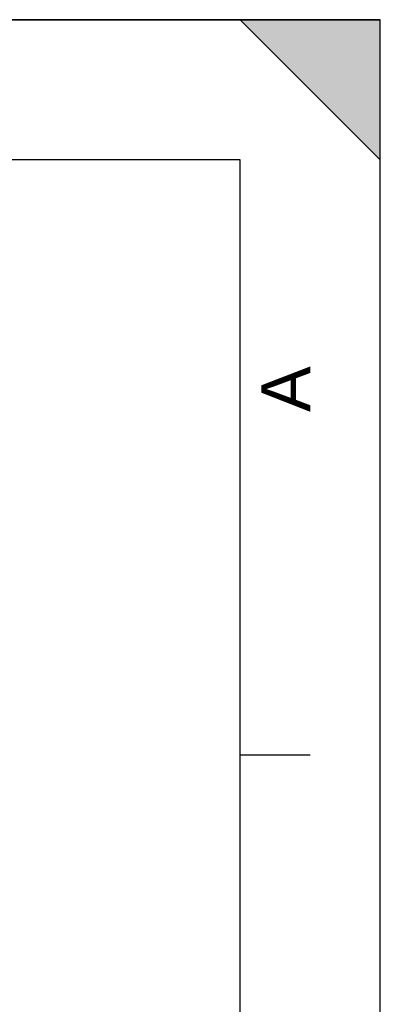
# Model space of a CAD drawing. Header units: millimetres. Extents: x 0 to 297, y 0 to 210.
# Tile 32 of 32: x 271 to 297, y 140 to 210. Entities that reach past the tile are written whole.
import ezdxf

# ---------------------------------------------------------------- set-up
doc = ezdxf.new("R2010")
doc.units = ezdxf.units.MM
doc.header["$LTSCALE"] = 16.335
doc.layers.get('0').update_dxf_attribs({"linetype": 'CONTINUOUS'})
doc.styles.add('TEXTSTYLE_2', font='arial.ttf')

# ---------------------------------------------------------------- blocks, each defined once
blk = doc.blocks.new('MARGEA4_BL0', base_point=(148.514, 105.014))
at = {"color": 7, "linetype": 'Continuous'}
for p, q in [((297.014, 210.014), (0.014, 210.014)), ((287.014, 210.014), (297.014, 200.014)), ((297.014, 210.014), (287.014, 210.014)), ((297.014, 200.014), (287.014, 210.014)), ((297.014, 0.014), (297.014, 210.014)), ((297.014, 200.014), (297.014, 210.014)), ((297.014, 0.014), (297.014, 210.014)), ((287.014, 200.014), (10.014, 200.014)), ((287.014, 10.014), (287.014, 200.014)), ((292.014, 157.514), (287.014, 157.514))]:
    blk.add_line(p, q, dxfattribs=at)
blk.add_solid([(287.014, 210.014), (297.014, 200.014), (297.014, 210.014)], dxfattribs=at)
at = {"color": 2, "linetype": 'Continuous', "style": 'TEXTSTYLE_2', "oblique": 0.00002}
blk.add_text('A', height=3.5, rotation=90, dxfattribs=at).set_placement((292.014, 182.014))

msp = doc.modelspace()

# ---------------------------------------------------------------- linework, layer by layer
at = {"color": 7, "linetype": 'Continuous'}
for p, q in [((0, 210), (297, 210)), ((297, 0), (297, 210)), ((297.014, 0.014), (297.014, 200.014))]:
    msp.add_line(p, q, dxfattribs=at)

# ---------------------------------------------------------------- block references
at = {"color": 2, "linetype": 'Continuous'}
msp.add_blockref('MARGEA4_BL0', (148.514, 105.014), dxfattribs=at)

doc.saveas('drawing.dxf')
